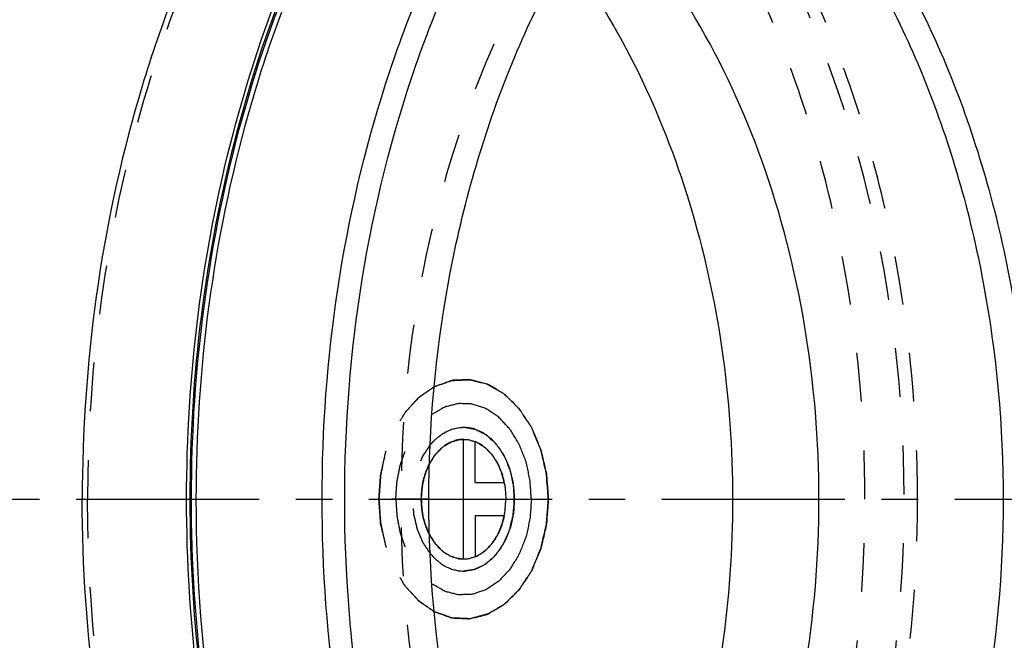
# Model space of a CAD drawing. Header units: millimetres. Extents: x 269 to 731, y 359 to 646.
# Tile 4 of 6: x 496 to 628, y 480 to 563. Entities that reach past the tile are written whole.
import ezdxf

# ---------------------------------------------------------------- set-up
doc = ezdxf.new("R2010")
doc.units = ezdxf.units.MM
doc.header["$LTSCALE"] = 65.185185
doc.linetypes.add('CENTER', pattern=[0.6, 0.375, -0.075, 0.075, -0.075])
doc.linetypes.add('HIDDEN', pattern=[0.2, 0.1, -0.1])
for name, color, linetype in [('ACHSE_S', 7, 'CONTINUOUS'), ('KOERPER', 7, 'CONTINUOUS'), ('KONST.EL_MIT_GEO', 7, 'CONTINUOUS'), ('KURVEN', 7, 'CONTINUOUS')]:
    doc.layers.add(name, color=color, linetype=linetype)

msp = doc.modelspace()

# ---------------------------------------------------------------- linework, layer by layer
at = {"layer": 'ACHSE_S', "color": 2, "linetype": 'CENTER'}
msp.add_line((268.92, 499.1), (731.09, 499.1), dxfattribs=at)
at = {"layer": 'KOERPER', "color": 7, "linetype": 'Continuous'}
for points, knots in [([(603.42, 639.1), (596.92, 639.1), (583.61, 637.21), (564.74, 628.96), (547.5, 615.72), (532.52, 598.09), (520.29, 576.76), (508.05, 544.03), (504.42, 517.13), (504.42, 499.1)], [0, 0, 0, 0, 0.103363, 0.210479, 0.324205, 0.446029, 0.57605, 0.713211, 1, 1, 1, 1]), ([(568.98, 571.93), (576.4, 562.07), (587.65, 538.3), (591.24, 512.46), (591.24, 499.1)], [0, 0, 0, 0, 0.480066, 1, 1, 1, 1]), ([(603.42, 359.1), (596.92, 359.1), (583.61, 360.99), (564.74, 369.24), (547.5, 382.48), (532.52, 400.11), (520.29, 421.44), (508.05, 454.17), (504.42, 481.07), (504.42, 499.1)], [0, 0, 0, 0, 0.103363, 0.210479, 0.324205, 0.446029, 0.57605, 0.713211, 1, 1, 1, 1]), ([(591.24, 499.1), (591.24, 485.74), (587.65, 459.9), (576.4, 436.13), (568.98, 426.27)], [0, 0, 0, 0, 0.519934, 1, 1, 1, 1])]:
    msp.add_open_spline(points, degree=3, knots=knots, dxfattribs=at)
at = {"layer": 'KOERPER', "color": 8, "linetype": 'HIDDEN'}
for points, knots in [([(702.41, 499.1), (702.41, 517.13), (698.78, 544.03), (686.54, 576.76), (674.32, 598.09), (659.34, 615.72), (642.1, 628.96), (623.22, 637.21), (609.92, 639.1), (603.42, 639.1)], [0, 0, 0, 0, 0.286789, 0.42395, 0.553971, 0.675795, 0.789521, 0.896637, 1, 1, 1, 1]), ([(603.42, 638.1), (596.96, 638.1), (583.76, 636.23), (565.01, 628.03), (547.9, 614.89), (533.03, 597.38), (520.88, 576.2), (508.73, 543.71), (505.13, 517.01), (505.13, 499.1)], [0, 0, 0, 0, 0.103363, 0.210479, 0.324205, 0.446029, 0.57605, 0.713211, 1, 1, 1, 1]), ([(701.71, 499.1), (701.71, 517.01), (698.1, 543.71), (685.95, 576.2), (673.81, 597.38), (658.94, 614.89), (641.82, 628.03), (623.08, 636.23), (609.87, 638.1), (603.42, 638.1)], [0, 0, 0, 0, 0.286789, 0.42395, 0.553971, 0.675795, 0.789521, 0.896637, 1, 1, 1, 1]), ([(603.42, 360.1), (596.96, 360.1), (583.76, 361.97), (565.01, 370.17), (547.9, 383.31), (533.03, 400.82), (520.88, 422), (508.73, 454.49), (505.13, 481.19), (505.13, 499.1)], [0, 0, 0, 0, 0.103363, 0.210479, 0.324205, 0.446029, 0.57605, 0.713211, 1, 1, 1, 1]), ([(520.53, 374.1), (526.33, 374.1), (538.21, 375.78), (555.06, 383.15), (570.45, 394.98), (583.83, 410.72), (594.75, 429.76), (605.68, 458.98), (608.92, 483), (608.92, 499.1)], [0, 0, 0, 0, 0.103363, 0.210479, 0.324205, 0.446029, 0.57605, 0.713211, 1, 1, 1, 1]), ([(702.41, 499.1), (702.41, 481.07), (698.78, 454.17), (686.54, 421.44), (674.32, 400.11), (659.34, 382.48), (642.1, 369.24), (623.22, 360.99), (609.92, 359.1), (603.42, 359.1)], [0, 0, 0, 0, 0.286789, 0.42395, 0.553971, 0.675795, 0.789521, 0.896637, 1, 1, 1, 1]), ([(701.71, 499.1), (701.71, 481.19), (698.1, 454.49), (685.95, 422), (673.81, 400.82), (658.94, 383.31), (641.82, 370.17), (623.08, 361.97), (609.87, 360.1), (603.42, 360.1)], [0, 0, 0, 0, 0.286789, 0.42395, 0.553971, 0.675795, 0.789521, 0.896637, 1, 1, 1, 1])]:
    msp.add_open_spline(points, degree=3, knots=knots, dxfattribs=at)
at = {"layer": 'KONST.EL_MIT_GEO', "color": 8, "linetype": 'HIDDEN'}
for points, knots in [([(622.68, 638.9), (628.98, 638.42), (641.77, 635.66), (659.68, 626.59), (675.96, 612.97), (690.05, 595.35), (701.51, 574.37), (712.95, 542.53), (716.34, 516.53), (716.34, 499.1)], [0, 0, 0, 0, 0.103352, 0.211068, 0.325544, 0.447903, 0.578045, 0.714855, 1, 1, 1, 1]), ([(486.48, 612.16), (493.41, 619.08), (505.16, 627.96), (522.79, 635.02), (536.18, 637.67), (549.72, 637.68), (563.12, 635.06), (576.11, 629.88), (592.91, 619.48), (611.57, 600.35), (628.16, 570.81), (638.57, 536.27), (640.92, 511.62), (640.92, 499.1)], [0, 0, 0, 0, 0.117436, 0.172811, 0.226763, 0.280217, 0.334161, 0.38952, 0.447053, 0.570161, 0.705137, 0.849861, 1, 1, 1, 1]), ([(544.42, 638.1), (550.88, 638.1), (564.09, 636.23), (582.83, 628.03), (599.94, 614.89), (614.82, 597.38), (626.96, 576.2), (639.11, 543.71), (642.71, 517.01), (642.71, 499.1)], [0, 0, 0, 0, 0.103363, 0.210479, 0.324205, 0.446029, 0.57605, 0.713211, 1, 1, 1, 1]), ([(470.02, 499.1), (470.02, 513.76), (473.83, 542.17), (488.32, 574.22), (505.03, 593.89), (519.04, 604.66), (534.39, 611.37), (545.2, 612.9), (550.49, 612.9)], [0, 0, 0, 0, 0.287048, 0.553568, 0.675502, 0.789331, 0.896544, 1, 1, 1, 1]), ([(627.44, 612.9), (622.15, 612.9), (611.34, 611.37), (596, 604.66), (581.98, 593.89), (565.28, 574.22), (550.79, 542.17), (546.97, 513.76), (546.97, 499.1)], [0, 0, 0, 0, 0.103456, 0.210669, 0.324498, 0.446432, 0.712953, 1, 1, 1, 1]), ([(615.94, 499.1), (615.94, 510.12), (614.42, 526.6), (609.3, 547.71), (602.43, 567.19), (590.76, 588.8), (577.62, 603.04), (570.46, 608.7)], [0, 0, 0, 0, 0.270334, 0.402731, 0.531789, 0.776213, 1, 1, 1, 1]), ([(525.76, 374.1), (530.59, 374.1), (540.41, 375.25), (554.6, 380.34), (567.95, 388.62), (584.6, 403.96), (601.24, 429.92), (612.76, 466.92), (615.51, 507.07), (610.2, 540.35), (601.37, 564.9), (590.32, 586.22), (578.87, 600.05), (570.08, 607.25)], [0, 0, 0, 0, 0.050198, 0.101683, 0.155522, 0.21242, 0.335866, 0.470744, 0.611435, 0.750659, 0.817638, 0.881835, 1, 1, 1, 1]), ([(608.92, 499.1), (608.92, 509.81), (607.47, 525.82), (602.62, 546.36), (596.1, 565.4), (584.99, 586.64), (572.49, 600.84), (565.65, 606.59)], [0, 0, 0, 0, 0.269429, 0.401523, 0.530434, 0.775188, 1, 1, 1, 1]), ([(467.95, 499.1), (467.95, 508.02), (469.43, 525.67), (477.82, 557.98), (490.5, 580.01), (501.64, 591.14)], [0, 0, 0, 0, 0.26759, 0.527736, 1, 1, 1, 1]), ([(501.64, 407.06), (490.5, 418.19), (477.82, 440.22), (469.43, 472.53), (467.95, 490.18), (467.95, 499.1)], [0, 0, 0, 0, 0.472264, 0.73241, 1, 1, 1, 1]), ([(550.49, 385.3), (545.2, 385.3), (534.39, 386.83), (519.04, 393.54), (505.03, 404.31), (488.32, 423.98), (473.83, 456.03), (470.02, 484.44), (470.02, 499.1)], [0, 0, 0, 0, 0.103456, 0.210669, 0.324498, 0.446432, 0.712952, 1, 1, 1, 1]), ([(475.93, 396.6), (482.2, 390.32), (492.86, 382.27), (508.84, 375.87), (520.99, 373.47), (533.26, 373.46), (545.41, 375.84), (557.18, 380.54), (572.42, 389.96), (589.34, 407.3), (604.38, 434.08), (613.82, 465.4), (615.94, 487.75), (615.94, 499.1)], [0, 0, 0, 0, 0.117436, 0.172811, 0.226763, 0.280217, 0.334161, 0.38952, 0.447052, 0.570161, 0.705137, 0.84986, 1, 1, 1, 1]), ([(640.92, 499.1), (640.92, 486.58), (638.57, 461.93), (628.16, 427.39), (611.57, 397.85), (592.91, 378.72), (576.11, 368.32), (563.12, 363.14), (549.72, 360.52), (536.18, 360.53), (522.79, 363.18), (505.16, 370.24), (493.41, 379.12), (486.48, 386.04)], [0, 0, 0, 0, 0.150139, 0.294863, 0.429839, 0.552947, 0.61048, 0.665839, 0.719783, 0.773237, 0.827189, 0.882564, 1, 1, 1, 1]), ([(642.71, 499.1), (642.71, 481.19), (639.11, 454.49), (626.96, 422), (614.82, 400.82), (599.94, 383.31), (582.83, 370.17), (564.09, 361.97), (550.88, 360.1), (544.42, 360.1)], [0, 0, 0, 0, 0.286789, 0.42395, 0.553971, 0.675795, 0.789521, 0.896637, 1, 1, 1, 1]), ([(627.44, 385.3), (622.15, 385.3), (611.34, 386.83), (596, 393.54), (581.98, 404.31), (565.28, 423.98), (550.79, 456.03), (546.97, 484.44), (546.97, 499.1)], [0, 0, 0, 0, 0.103456, 0.210669, 0.324498, 0.446432, 0.712953, 1, 1, 1, 1]), ([(716.34, 499.1), (716.34, 481.07), (712.71, 454.17), (700.47, 421.44), (688.25, 400.11), (673.27, 382.48), (656.03, 369.24), (637.15, 360.99), (623.85, 359.1), (617.35, 359.1)], [0, 0, 0, 0, 0.286789, 0.42395, 0.553971, 0.675795, 0.789521, 0.896637, 1, 1, 1, 1])]:
    msp.add_open_spline(points, degree=3, knots=knots, dxfattribs=at)
at = {"layer": 'KONST.EL_MIT_GEO', "color": 7, "linetype": 'Continuous'}
for points, knots in [([(607.35, 360.47), (601.18, 361.37), (588.76, 364.94), (571.56, 374.91), (556.06, 389.15), (537.86, 413.72), (525.69, 443.96), (519.71, 476.69), (518.46, 502.51), (520.6, 528.22), (527.68, 560.44), (540.87, 589.84), (559.94, 613.18), (575.94, 626.35), (593.5, 635.12), (606.01, 637.8), (612.17, 638.28)], [0, 0, 0, 0, 0.051924, 0.10633, 0.164231, 0.226034, 0.359893, 0.430801, 0.50278, 0.574595, 0.645024, 0.777176, 0.837945, 0.894862, 0.948491, 1, 1, 1, 1]), ([(612.45, 637.79), (606.21, 637.31), (593.54, 634.57), (575.78, 625.56), (559.65, 612.05), (545.69, 594.58), (534.31, 573.78), (522.97, 542.18), (519.6, 516.39), (519.6, 499.1)], [0, 0, 0, 0, 0.103289, 0.210959, 0.3254, 0.447744, 0.577901, 0.714751, 1, 1, 1, 1]), ([(518.35, 499.1), (518.35, 515.48), (522.26, 547.4), (537.04, 584.05), (554.22, 607.9), (568.85, 622), (585.08, 632.25), (596.87, 636.33), (602.77, 637.57)], [0, 0, 0, 0, 0.282434, 0.548152, 0.671355, 0.787154, 0.896149, 1, 1, 1, 1]), ([(603.73, 637.42), (597.82, 636.24), (585.97, 632.26), (569.64, 622.12), (554.93, 608.09), (537.61, 584.27), (522.72, 547.53), (516.75, 499.1), (522.72, 450.68), (537.61, 413.94), (554.92, 390.11), (569.64, 376.08), (585.97, 365.94), (597.81, 361.96), (603.73, 360.78)], [0, 0, 0, 0, 0.051892, 0.106328, 0.164167, 0.225729, 0.358616, 0.500001, 0.641386, 0.774274, 0.835836, 0.893677, 0.948114, 1, 1, 1, 1]), ([(536.44, 499.1), (536.44, 517.78), (540.5, 545.63), (554.22, 578.92), (567.83, 600.03), (584.36, 616.69), (603.21, 628.11), (623.53, 633.6), (637.32, 633.01), (643.91, 631.74)], [0, 0, 0, 0, 0.290166, 0.427878, 0.557321, 0.677618, 0.789517, 0.895604, 1, 1, 1, 1]), ([(539.46, 499.1), (539.46, 518.67), (543.98, 547.83), (559.31, 582.13), (574.4, 603.27), (592.62, 619.19), (613.19, 628.92), (634.98, 631.69), (649.17, 628.77), (655.86, 626.3)], [0, 0, 0, 0, 0.292393, 0.430166, 0.55869, 0.677373, 0.787743, 0.893554, 1, 1, 1, 1]), ([(589.05, 597.04), (594.91, 602.23), (604.76, 608.73), (619.24, 613.49), (630.19, 614.95), (641.18, 614.33), (652, 611.63), (662.44, 606.93), (675.91, 597.92), (690.79, 581.88), (708.81, 548.68), (714.11, 519.02), (714.11, 499.1)], [0, 0, 0, 0, 0.115513, 0.170339, 0.224064, 0.277599, 0.331877, 0.387745, 0.445872, 0.570157, 0.705966, 1, 1, 1, 1]), ([(707.91, 499.1), (707.91, 513.76), (704.09, 542.17), (689.6, 574.22), (672.89, 593.89), (658.88, 604.66), (643.53, 611.37), (632.72, 612.9), (627.44, 612.9)], [0, 0, 0, 0, 0.287047, 0.553568, 0.675502, 0.789331, 0.896544, 1, 1, 1, 1]), ([(550.7, 499.1), (550.7, 508.77), (551.98, 523.24), (556.26, 541.84), (562.03, 559.14), (571.88, 578.53), (582.96, 591.65), (589.05, 597.04)], [0, 0, 0, 0, 0.268636, 0.400446, 0.529228, 0.774264, 1, 1, 1, 1]), ([(590.23, 598.05), (596.65, 592.89), (608.42, 579.97), (618.87, 560.45), (625.01, 542.87), (629.59, 523.86), (630.95, 509.03), (630.95, 499.1)], [0, 0, 0, 0, 0.224068, 0.468587, 0.597606, 0.729916, 1, 1, 1, 1]), ([(588.25, 596.12), (594.43, 590.94), (605.74, 578.14), (615.78, 558.97), (621.68, 541.78), (626.06, 523.23), (627.37, 508.77), (627.37, 499.1)], [0, 0, 0, 0, 0.224754, 0.469491, 0.598412, 0.730516, 1, 1, 1, 1]), ([(602.78, 499.1), (602.78, 506.87), (601.51, 522.25), (594.31, 550.48), (583.46, 569.8), (573.9, 579.72)], [0, 0, 0, 0, 0.266981, 0.526794, 1, 1, 1, 1]), ([(603.71, 360.44), (597.77, 361.6), (585.87, 365.56), (569.47, 375.7), (554.68, 389.75), (537.28, 413.64), (522.31, 450.48), (518.35, 482.61), (518.35, 499.1)], [0, 0, 0, 0, 0.103757, 0.212602, 0.328253, 0.451362, 0.717157, 1, 1, 1, 1]), ([(519.6, 499.1), (519.6, 478.24), (524.47, 447.17), (540.94, 410.71), (557.14, 388.32), (576.68, 371.6), (598.71, 361.56), (621.98, 359.04), (637.05, 362.49), (644.14, 365.28)], [0, 0, 0, 0, 0.292637, 0.430386, 0.558753, 0.677199, 0.787372, 0.893196, 1, 1, 1, 1]), ([(643.91, 366.46), (637.32, 365.19), (623.53, 364.6), (603.21, 370.09), (584.36, 381.51), (567.83, 398.17), (554.22, 419.28), (540.5, 452.57), (536.44, 480.42), (536.44, 499.1)], [0, 0, 0, 0, 0.104396, 0.210483, 0.322382, 0.442679, 0.572122, 0.709834, 1, 1, 1, 1]), ([(655.86, 371.9), (649.17, 369.43), (634.98, 366.51), (613.19, 369.28), (592.62, 379.01), (574.4, 394.93), (559.31, 416.07), (543.98, 450.37), (539.46, 479.53), (539.46, 499.1)], [0, 0, 0, 0, 0.106446, 0.212257, 0.322627, 0.44131, 0.569834, 0.707607, 1, 1, 1, 1]), ([(589.05, 401.16), (582.96, 406.55), (571.88, 419.67), (562.03, 439.06), (556.26, 456.36), (551.98, 474.96), (550.7, 489.43), (550.7, 499.1)], [0, 0, 0, 0, 0.225736, 0.470772, 0.599554, 0.731364, 1, 1, 1, 1]), ([(573.9, 418.48), (583.46, 428.4), (594.31, 447.72), (601.51, 475.95), (602.78, 491.33), (602.78, 499.1)], [0, 0, 0, 0, 0.473206, 0.733019, 1, 1, 1, 1]), ([(627.37, 499.1), (627.37, 489.43), (626.06, 474.97), (621.68, 456.42), (615.78, 439.23), (605.74, 420.06), (594.43, 407.26), (588.25, 402.08)], [0, 0, 0, 0, 0.269484, 0.401588, 0.530509, 0.775246, 1, 1, 1, 1]), ([(714.11, 499.1), (714.11, 479.18), (708.81, 449.52), (690.79, 416.32), (675.91, 400.28), (662.44, 391.27), (652, 386.57), (641.18, 383.87), (630.19, 383.25), (619.24, 384.71), (604.76, 389.47), (594.91, 395.97), (589.05, 401.16)], [0, 0, 0, 0, 0.294034, 0.429843, 0.554128, 0.612255, 0.668123, 0.722401, 0.775936, 0.829661, 0.884487, 1, 1, 1, 1]), ([(630.95, 499.1), (630.95, 489.17), (629.59, 474.34), (625.01, 455.33), (618.87, 437.75), (608.42, 418.23), (596.65, 405.31), (590.23, 400.15)], [0, 0, 0, 0, 0.270084, 0.402394, 0.531413, 0.775932, 1, 1, 1, 1]), ([(707.91, 499.1), (707.91, 484.44), (704.09, 456.03), (689.6, 423.98), (672.89, 404.31), (658.88, 393.54), (643.53, 386.83), (632.72, 385.3), (627.44, 385.3)], [0, 0, 0, 0, 0.287047, 0.553568, 0.675502, 0.789331, 0.896544, 1, 1, 1, 1])]:
    msp.add_open_spline(points, degree=3, knots=knots, dxfattribs=at)
at = {"layer": 'KURVEN', "color": 40, "linetype": 'Continuous'}
for p, q in [((555.33, 491.1), (555.33, 507.1)), ((556.89, 501.3), (556.89, 506.79)), ((560.77, 501.3), (556.89, 501.3)), ((550.7, 499.1), (560.99, 499.1)), ((560.77, 496.9), (556.89, 496.9)), ((556.89, 496.9), (556.89, 491.41))]:
    msp.add_line(p, q, dxfattribs=at)
at = {"layer": 'KURVEN', "color": 8, "linetype": 'HIDDEN'}
msp.add_line((550.7, 499.1), (545.73, 499.1), dxfattribs=at)
for points, knots in [([(544.02, 499.1), (544.05, 499.5), (544.11, 500.31), (544.18, 501.31), (544.23, 502.02), (544.27, 502.42), (544.41, 502.99), (544.59, 503.86), (544.79, 504.72), (544.91, 505.31), (545.04, 505.67), (545.28, 506.29), (545.56, 506.99), (545.8, 507.61), (545.94, 507.96), (546.03, 508.24), (546.19, 508.46), (546.37, 508.77), (546.7, 509.31), (547.07, 509.92), (547.39, 510.46), (547.58, 510.76), (547.82, 510.99), (548.1, 511.31), (548.44, 511.68), (548.77, 512.05), (549.06, 512.35), (549.28, 512.62), (549.53, 512.81), (549.99, 513.12), (550.64, 513.57), (551.16, 513.93), (551.42, 514.11)], [0, 0, 0, 0, 0.0625, 0.125, 0.15625, 0.171875, 0.1875, 0.25, 0.3125, 0.328125, 0.34375, 0.375, 0.4375, 0.46875, 0.484375, 0.5, 0.515625, 0.53125, 0.5625, 0.625, 0.65625, 0.671875, 0.6875, 0.71875, 0.75, 0.78125, 0.8125, 0.828125, 0.84375, 0.875, 0.9375, 1, 1, 1, 1]), ([(551.42, 514.11), (551.17, 513.94), (550.65, 513.58), (550.01, 513.13), (549.56, 512.83), (549.31, 512.64), (549.09, 512.38), (548.8, 512.08), (548.46, 511.71), (548.12, 511.34), (547.84, 511.02), (547.61, 510.79), (547.41, 510.5), (547.09, 509.95), (546.72, 509.34), (546.39, 508.81), (546.21, 508.5), (546.05, 508.28), (545.96, 508), (545.82, 507.66), (545.58, 507.04), (545.3, 506.33), (545.05, 505.72), (544.92, 505.36), (544.81, 504.77), (544.6, 503.91), (544.42, 503.04), (544.27, 502.46), (544.23, 502.06), (544.19, 501.34), (544.11, 500.33), (544.05, 499.51), (544.02, 499.1)], [0, 0, 0, 0, 0.0625, 0.125, 0.15625, 0.171875, 0.1875, 0.21875, 0.25, 0.28125, 0.3125, 0.328125, 0.34375, 0.375, 0.4375, 0.46875, 0.484375, 0.5, 0.515625, 0.53125, 0.5625, 0.625, 0.65625, 0.671875, 0.6875, 0.75, 0.8125, 0.828125, 0.84375, 0.875, 0.9375, 1, 1, 1, 1]), ([(546.28, 499.1), (546.3, 499.38), (546.33, 499.95), (546.39, 500.66), (546.41, 501.23), (546.5, 501.79), (546.65, 502.48), (546.77, 503.19), (546.9, 503.74), (547.09, 504.25), (547.26, 504.78), (547.45, 505.3), (547.56, 505.7), (547.76, 506.04), (548, 506.51), (548.25, 506.97), (548.48, 507.46), (548.76, 507.87), (549.14, 508.36), (549.51, 508.87), (549.82, 509.25), (550.17, 509.55), (550.59, 509.95), (550.94, 510.26), (551.11, 510.42)], [0, 0, 0, 0, 0.0625, 0.125, 0.15625, 0.1875, 0.25, 0.3125, 0.34375, 0.375, 0.4375, 0.46875, 0.5, 0.53125, 0.5625, 0.625, 0.65625, 0.6875, 0.75, 0.8125, 0.84375, 0.875, 0.9375, 1, 1, 1, 1]), ([(550.88, 491.85), (550.72, 492.1), (550.47, 492.48), (550.18, 492.91), (550.02, 493.16), (549.89, 493.34), (549.81, 493.57), (549.68, 493.86), (549.53, 494.23), (549.38, 494.59), (549.26, 494.88), (549.15, 495.1), (549.11, 495.35), (549.03, 495.67), (548.93, 496.07), (548.82, 496.56), (548.68, 497.03), (548.67, 497.55), (548.62, 498.07), (548.59, 498.58), (548.52, 499.1), (548.59, 499.6), (548.62, 500.11), (548.67, 500.62), (548.68, 501.13), (548.82, 501.61), (548.92, 502.1), (549.02, 502.5), (549.1, 502.82), (549.14, 503.07), (549.25, 503.28), (549.36, 503.58), (549.52, 503.94), (549.67, 504.31), (549.79, 504.6), (549.87, 504.83), (550.01, 505.01), (550.17, 505.27), (550.47, 505.71), (550.71, 506.09), (550.88, 506.35)], [0, 0, 0, 0, 0.0625, 0.09375, 0.109375, 0.125, 0.140625, 0.15625, 0.1875, 0.21875, 0.234375, 0.25, 0.265625, 0.28125, 0.3125, 0.34375, 0.375, 0.40625, 0.4375, 0.46875, 0.5, 0.53125, 0.5625, 0.59375, 0.625, 0.65625, 0.6875, 0.71875, 0.734375, 0.75, 0.765625, 0.78125, 0.8125, 0.84375, 0.859375, 0.875, 0.890625, 0.90625, 0.9375, 1, 1, 1, 1]), ([(550.79, 503.87), (550.71, 503.7), (550.55, 503.37), (550.26, 502.65), (550.01, 501.87), (549.86, 501.1), (549.73, 500.28), (549.7, 499.65), (549.68, 499.23)], [0, 0, 0, 0, 0.125, 0.25, 0.5, 0.625, 0.75, 1, 1, 1, 1]), ([(551.42, 484.09), (551.17, 484.26), (550.65, 484.62), (550.01, 485.07), (549.56, 485.37), (549.31, 485.56), (549.09, 485.82), (548.8, 486.12), (548.46, 486.49), (548.12, 486.86), (547.84, 487.18), (547.61, 487.41), (547.41, 487.7), (547.09, 488.25), (546.72, 488.86), (546.39, 489.39), (546.21, 489.7), (546.05, 489.92), (545.96, 490.2), (545.82, 490.54), (545.58, 491.16), (545.3, 491.87), (545.05, 492.48), (544.92, 492.84), (544.81, 493.43), (544.6, 494.29), (544.42, 495.16), (544.27, 495.74), (544.23, 496.14), (544.19, 496.86), (544.11, 497.87), (544.05, 498.69), (544.02, 499.1)], [0, 0, 0, 0, 0.0625, 0.125, 0.15625, 0.171875, 0.1875, 0.21875, 0.25, 0.28125, 0.3125, 0.328125, 0.34375, 0.375, 0.4375, 0.46875, 0.484375, 0.5, 0.515625, 0.53125, 0.5625, 0.625, 0.65625, 0.671875, 0.6875, 0.75, 0.8125, 0.828125, 0.84375, 0.875, 0.9375, 1, 1, 1, 1]), ([(544.02, 499.1), (544.05, 498.7), (544.11, 497.89), (544.18, 496.89), (544.23, 496.18), (544.27, 495.78), (544.41, 495.21), (544.59, 494.34), (544.79, 493.48), (544.91, 492.89), (545.04, 492.53), (545.28, 491.91), (545.56, 491.21), (545.8, 490.59), (545.94, 490.24), (546.03, 489.96), (546.19, 489.74), (546.37, 489.43), (546.7, 488.89), (547.07, 488.28), (547.39, 487.74), (547.58, 487.44), (547.82, 487.21), (548.1, 486.89), (548.44, 486.52), (548.77, 486.15), (549.06, 485.85), (549.28, 485.58), (549.53, 485.39), (549.99, 485.08), (550.64, 484.63), (551.16, 484.27), (551.42, 484.09)], [0, 0, 0, 0, 0.0625, 0.125, 0.15625, 0.171875, 0.1875, 0.25, 0.3125, 0.328125, 0.34375, 0.375, 0.4375, 0.46875, 0.484375, 0.5, 0.515625, 0.53125, 0.5625, 0.625, 0.65625, 0.671875, 0.6875, 0.71875, 0.75, 0.78125, 0.8125, 0.828125, 0.84375, 0.875, 0.9375, 1, 1, 1, 1]), ([(546.28, 499.1), (546.3, 498.82), (546.33, 498.25), (546.39, 497.54), (546.41, 496.97), (546.5, 496.41), (546.65, 495.72), (546.77, 495.01), (546.9, 494.46), (547.09, 493.95), (547.26, 493.42), (547.45, 492.9), (547.56, 492.5), (547.76, 492.16), (548, 491.69), (548.25, 491.23), (548.48, 490.74), (548.76, 490.33), (549.14, 489.84), (549.51, 489.33), (549.82, 488.95), (550.17, 488.65), (550.59, 488.25), (550.94, 487.94), (551.11, 487.78)], [0, 0, 0, 0, 0.0625, 0.125, 0.15625, 0.1875, 0.25, 0.3125, 0.34375, 0.375, 0.4375, 0.46875, 0.5, 0.53125, 0.5625, 0.625, 0.65625, 0.6875, 0.75, 0.8125, 0.84375, 0.875, 0.9375, 1, 1, 1, 1]), ([(550.79, 494.33), (550.71, 494.5), (550.55, 494.83), (550.26, 495.55), (550.01, 496.33), (549.86, 497.1), (549.73, 497.92), (549.7, 498.55), (549.68, 498.97)], [0, 0, 0, 0, 0.125, 0.25, 0.5, 0.625, 0.75, 1, 1, 1, 1])]:
    msp.add_open_spline(points, degree=3, knots=knots, dxfattribs=at)
at = {"layer": 'KURVEN', "color": 40, "linetype": 'Continuous'}
for points, knots in [([(551.42, 514.11), (551.86, 514.27), (552.52, 514.5), (553.23, 514.76), (553.55, 514.87), (553.77, 514.96), (554.06, 514.95), (554.39, 514.98), (554.84, 514.99), (555.29, 515.02), (555.74, 515.03), (556.08, 515.07), (556.42, 514.99), (556.86, 514.88), (557.42, 514.74), (557.97, 514.59), (558.36, 514.5), (558.58, 514.43), (558.78, 514.29), (559.04, 514.15), (559.46, 513.9), (559.88, 513.66), (560.29, 513.41), (560.72, 513.19), (561.18, 512.72), (561.75, 512.17), (562.31, 511.61), (562.79, 511.16), (563.08, 510.67), (563.39, 510.21), (563.7, 509.74), (564.01, 509.27), (564.2, 508.98), (564.36, 508.75), (564.48, 508.49), (564.68, 508), (564.97, 507.32), (565.25, 506.63), (565.48, 506.09), (565.66, 505.67), (565.75, 505.21), (565.9, 504.61), (566.07, 503.85), (566.25, 503.09), (566.4, 502.5), (566.43, 501.84), (566.53, 500.72), (566.6, 499.75), (566.65, 499.1)], [0, 0, 0, 0, 0.0625, 0.09375, 0.101562, 0.109375, 0.125, 0.140625, 0.15625, 0.1875, 0.203125, 0.21875, 0.234375, 0.25, 0.28125, 0.3125, 0.328125, 0.335938, 0.34375, 0.359375, 0.375, 0.40625, 0.421875, 0.4375, 0.46875, 0.5, 0.53125, 0.5625, 0.578125, 0.59375, 0.625, 0.640625, 0.65625, 0.664062, 0.671875, 0.6875, 0.71875, 0.75, 0.765625, 0.78125, 0.796875, 0.8125, 0.84375, 0.875, 0.890625, 0.90625, 0.9375, 1, 1, 1, 1]), ([(566.65, 499.1), (566.6, 499.73), (566.54, 500.69), (566.43, 501.79), (566.41, 502.43), (566.26, 503.03), (566.09, 503.79), (565.91, 504.55), (565.76, 505.15), (565.67, 505.62), (565.5, 506.03), (565.27, 506.58), (564.99, 507.27), (564.7, 507.95), (564.51, 508.44), (564.38, 508.7), (564.22, 508.93), (564.04, 509.23), (563.73, 509.69), (563.42, 510.16), (563.12, 510.63), (562.82, 511.11), (562.35, 511.57), (561.79, 512.13), (561.22, 512.68), (560.76, 513.16), (560.33, 513.38), (559.92, 513.64), (559.5, 513.88), (559.09, 514.13), (558.83, 514.27), (558.62, 514.41), (558.4, 514.48), (558.01, 514.58), (557.46, 514.72), (556.9, 514.87), (556.46, 514.99), (556.13, 515.07), (555.79, 515.03), (555.34, 515.02), (554.89, 515), (554.44, 514.98), (554.1, 514.96), (553.82, 514.97), (553.59, 514.88), (553.26, 514.76), (552.54, 514.5), (551.87, 514.27), (551.42, 514.11)], [0, 0, 0, 0, 0.0625, 0.09375, 0.109375, 0.125, 0.15625, 0.1875, 0.203125, 0.21875, 0.234375, 0.25, 0.28125, 0.3125, 0.328125, 0.335938, 0.34375, 0.359375, 0.375, 0.40625, 0.421875, 0.4375, 0.46875, 0.5, 0.53125, 0.5625, 0.578125, 0.59375, 0.625, 0.640625, 0.65625, 0.664062, 0.671875, 0.6875, 0.71875, 0.75, 0.765625, 0.78125, 0.796875, 0.8125, 0.84375, 0.859375, 0.875, 0.890625, 0.898438, 0.90625, 0.9375, 1, 1, 1, 1]), ([(564.38, 499.1), (564.35, 499.64), (564.3, 500.31), (564.24, 501.11), (564.21, 501.65), (564.06, 502.3), (563.89, 503.09), (563.74, 503.74), (563.62, 504.26), (563.42, 504.73), (563.19, 505.33), (562.94, 505.92), (562.77, 506.42), (562.51, 506.83), (562.2, 507.35), (561.81, 507.96), (561.5, 508.49), (561.18, 508.81), (560.87, 509.14), (560.56, 509.47), (560.25, 509.8), (560.03, 510.07), (559.76, 510.22), (559.41, 510.46), (559.06, 510.69), (558.71, 510.92), (558.36, 511.18), (557.89, 511.32), (557.32, 511.52), (556.85, 511.68), (556.47, 511.81), (556.08, 511.8), (555.6, 511.83), (555.12, 511.84), (554.73, 511.88), (554.44, 511.81), (554.16, 511.74), (553.77, 511.64), (553.3, 511.52), (552.82, 511.41), (552.46, 511.19), (551.92, 510.88), (551.47, 510.62), (551.11, 510.42)], [0, 0, 0, 0, 0.0625, 0.078125, 0.09375, 0.125, 0.15625, 0.1875, 0.203125, 0.21875, 0.25, 0.28125, 0.296875, 0.3125, 0.34375, 0.375, 0.40625, 0.421875, 0.4375, 0.46875, 0.484375, 0.5, 0.515625, 0.53125, 0.5625, 0.578125, 0.59375, 0.625, 0.65625, 0.6875, 0.703125, 0.71875, 0.75, 0.78125, 0.796875, 0.8125, 0.828125, 0.84375, 0.875, 0.90625, 0.921875, 0.9375, 1, 1, 1, 1]), ([(550.88, 506.35), (551.04, 506.52), (551.28, 506.78), (551.6, 507.12), (551.88, 507.34), (552.14, 507.57), (552.42, 507.76), (552.71, 507.93), (552.99, 508.12), (553.29, 508.23), (553.59, 508.37), (553.88, 508.48), (554.19, 508.54), (554.5, 508.63), (554.92, 508.67), (555.23, 508.69), (555.44, 508.7)], [0, 0, 0, 0, 0.125, 0.1875, 0.25, 0.3125, 0.375, 0.4375, 0.5, 0.5625, 0.625, 0.6875, 0.75, 0.8125, 0.875, 1, 1, 1, 1]), ([(562.12, 499.1), (562.1, 499.41), (562.07, 499.88), (562.02, 500.5), (562.01, 500.97), (561.89, 501.41), (561.8, 501.86), (561.7, 502.31), (561.63, 502.77), (561.45, 503.17), (561.3, 503.59), (561.14, 504), (561, 504.43), (560.77, 504.78), (560.56, 505.15), (560.38, 505.46), (560.24, 505.7), (560.14, 505.9), (560, 506.03), (559.84, 506.24), (559.62, 506.48), (559.41, 506.73), (559.24, 506.93), (559.12, 507.09), (558.96, 507.19), (558.77, 507.34), (558.53, 507.52), (558.28, 507.71), (558.09, 507.85), (557.95, 507.97), (557.78, 508.03), (557.57, 508.12), (557.31, 508.24), (557.05, 508.35), (556.83, 508.44), (556.68, 508.52), (556.51, 508.53), (556.28, 508.57), (555.89, 508.62), (555.56, 508.67), (555.33, 508.7)], [0, 0, 0, 0, 0.0625, 0.09375, 0.125, 0.15625, 0.1875, 0.21875, 0.25, 0.28125, 0.3125, 0.34375, 0.375, 0.40625, 0.4375, 0.46875, 0.484375, 0.5, 0.515625, 0.53125, 0.5625, 0.59375, 0.609375, 0.625, 0.640625, 0.65625, 0.6875, 0.71875, 0.734375, 0.75, 0.765625, 0.78125, 0.8125, 0.84375, 0.859375, 0.875, 0.890625, 0.90625, 0.9375, 1, 1, 1, 1]), ([(555.44, 508.7), (555.66, 508.66), (555.98, 508.6), (556.41, 508.53), (556.68, 508.47), (556.9, 508.45), (557.1, 508.34), (557.47, 508.16), (557.83, 507.97), (558.14, 507.81), (558.35, 507.71), (558.67, 507.4), (559.12, 506.99), (559.59, 506.61), (559.89, 506.14), (560.13, 505.81), (560.36, 505.47), (560.69, 505.05), (560.96, 504.36), (561.25, 503.7), (561.49, 503.18), (561.61, 502.59), (561.76, 502.01), (561.89, 501.5), (561.96, 501.21), (561.97, 500.89), (562.01, 500.51), (562.06, 499.88), (562.1, 499.41), (562.12, 499.1)], [0, 0, 0, 0, 0.0625, 0.09375, 0.125, 0.140625, 0.15625, 0.1875, 0.25, 0.265625, 0.28125, 0.3125, 0.375, 0.4375, 0.46875, 0.5, 0.53125, 0.5625, 0.625, 0.6875, 0.71875, 0.75, 0.8125, 0.84375, 0.859375, 0.875, 0.90625, 0.9375, 1, 1, 1, 1]), ([(555.33, 507.1), (555.12, 507.08), (554.79, 507.05), (554.36, 506.98), (554.04, 506.86), (553.71, 506.76), (553.4, 506.61), (553.1, 506.42), (552.8, 506.27), (552.52, 506), (552.23, 505.77), (551.95, 505.52), (551.71, 505.21), (551.45, 504.93), (551.15, 504.47), (550.94, 504.1), (550.79, 503.87)], [0, 0, 0, 0, 0.125, 0.1875, 0.25, 0.3125, 0.375, 0.4375, 0.5, 0.5625, 0.625, 0.6875, 0.75, 0.8125, 0.875, 1, 1, 1, 1]), ([(550.79, 503.87), (550.89, 504.02), (551.09, 504.32), (551.33, 504.7), (551.52, 505.01), (551.75, 505.27), (552.06, 505.56), (552.36, 505.88), (552.6, 506.11), (552.88, 506.26), (553.15, 506.44), (553.42, 506.59), (553.62, 506.74), (553.84, 506.78), (554.13, 506.88), (554.42, 506.95), (554.71, 507.05), (555, 507.07), (555.36, 507.05), (555.73, 507.06), (556.02, 507.04), (556.3, 506.94), (556.59, 506.86), (556.88, 506.76), (557.1, 506.72), (557.3, 506.57), (557.57, 506.4), (557.84, 506.22), (558.11, 506.07), (558.36, 505.84), (558.65, 505.52), (558.96, 505.22), (559.19, 504.96), (559.37, 504.64), (559.57, 504.34), (559.76, 504.03), (559.92, 503.82), (560.02, 503.53), (560.17, 503.17), (560.31, 502.81), (560.47, 502.45), (560.57, 502.06), (560.68, 501.56), (560.8, 501.06), (560.88, 500.66), (560.91, 500.03), (560.96, 499.52), (560.99, 499.1)], [0, 0, 0, 0, 0.03125, 0.0625, 0.078125, 0.09375, 0.125, 0.15625, 0.171875, 0.1875, 0.21875, 0.234375, 0.25, 0.265625, 0.28125, 0.3125, 0.328125, 0.34375, 0.375, 0.40625, 0.421875, 0.4375, 0.46875, 0.484375, 0.5, 0.515625, 0.53125, 0.5625, 0.578125, 0.59375, 0.625, 0.65625, 0.671875, 0.6875, 0.71875, 0.734375, 0.75, 0.765625, 0.78125, 0.8125, 0.828125, 0.84375, 0.875, 0.90625, 0.921875, 0.9375, 1, 1, 1, 1]), ([(560.77, 501.3), (560.69, 501.61), (560.57, 502.09), (560.39, 502.7), (560.19, 503.13), (560.03, 503.57), (559.81, 503.97), (559.57, 504.36), (559.35, 504.77), (559.06, 505.07), (558.8, 505.41), (558.52, 505.71), (558.2, 505.95), (557.95, 506.18), (557.75, 506.34), (557.4, 506.51), (557.12, 506.67), (556.89, 506.79)], [0, 0, 0, 0, 0.125, 0.1875, 0.25, 0.3125, 0.375, 0.4375, 0.5, 0.5625, 0.625, 0.6875, 0.75, 0.8125, 0.84375, 0.875, 1, 1, 1, 1]), ([(550.79, 494.33), (550.89, 494.18), (551.09, 493.88), (551.33, 493.5), (551.52, 493.19), (551.75, 492.93), (552.06, 492.64), (552.36, 492.32), (552.6, 492.09), (552.88, 491.94), (553.15, 491.76), (553.42, 491.61), (553.62, 491.46), (553.84, 491.42), (554.13, 491.32), (554.42, 491.25), (554.71, 491.15), (555, 491.13), (555.36, 491.15), (555.73, 491.14), (556.02, 491.16), (556.3, 491.26), (556.59, 491.34), (556.88, 491.44), (557.1, 491.48), (557.3, 491.63), (557.57, 491.8), (557.84, 491.98), (558.11, 492.13), (558.36, 492.36), (558.65, 492.68), (558.96, 492.98), (559.19, 493.24), (559.37, 493.56), (559.57, 493.86), (559.76, 494.17), (559.92, 494.38), (560.02, 494.67), (560.17, 495.03), (560.31, 495.39), (560.47, 495.75), (560.57, 496.14), (560.68, 496.64), (560.8, 497.14), (560.88, 497.54), (560.91, 498.17), (560.96, 498.68), (560.99, 499.1)], [0, 0, 0, 0, 0.03125, 0.0625, 0.078125, 0.09375, 0.125, 0.15625, 0.171875, 0.1875, 0.21875, 0.234375, 0.25, 0.265625, 0.28125, 0.3125, 0.328125, 0.34375, 0.375, 0.40625, 0.421875, 0.4375, 0.46875, 0.484375, 0.5, 0.515625, 0.53125, 0.5625, 0.578125, 0.59375, 0.625, 0.65625, 0.671875, 0.6875, 0.71875, 0.734375, 0.75, 0.765625, 0.78125, 0.8125, 0.828125, 0.84375, 0.875, 0.90625, 0.921875, 0.9375, 1, 1, 1, 1]), ([(564.38, 499.1), (564.35, 498.56), (564.3, 497.89), (564.24, 497.09), (564.21, 496.55), (564.06, 495.9), (563.89, 495.11), (563.74, 494.46), (563.62, 493.94), (563.42, 493.47), (563.19, 492.87), (562.94, 492.28), (562.77, 491.78), (562.51, 491.37), (562.2, 490.85), (561.81, 490.24), (561.5, 489.71), (561.18, 489.39), (560.87, 489.06), (560.56, 488.73), (560.25, 488.4), (560.03, 488.13), (559.76, 487.98), (559.41, 487.74), (559.06, 487.51), (558.71, 487.28), (558.36, 487.02), (557.89, 486.88), (557.32, 486.68), (556.85, 486.52), (556.47, 486.39), (556.08, 486.4), (555.6, 486.37), (555.12, 486.36), (554.73, 486.32), (554.44, 486.39), (554.16, 486.46), (553.77, 486.56), (553.3, 486.68), (552.82, 486.79), (552.46, 487.01), (551.92, 487.32), (551.47, 487.58), (551.11, 487.78)], [0, 0, 0, 0, 0.0625, 0.078125, 0.09375, 0.125, 0.15625, 0.1875, 0.203125, 0.21875, 0.25, 0.28125, 0.296875, 0.3125, 0.34375, 0.375, 0.40625, 0.421875, 0.4375, 0.46875, 0.484375, 0.5, 0.515625, 0.53125, 0.5625, 0.578125, 0.59375, 0.625, 0.65625, 0.6875, 0.703125, 0.71875, 0.75, 0.78125, 0.796875, 0.8125, 0.828125, 0.84375, 0.875, 0.90625, 0.921875, 0.9375, 1, 1, 1, 1]), ([(566.65, 499.1), (566.6, 498.47), (566.54, 497.51), (566.43, 496.41), (566.41, 495.77), (566.26, 495.17), (566.09, 494.41), (565.91, 493.65), (565.76, 493.05), (565.67, 492.58), (565.5, 492.17), (565.27, 491.62), (564.99, 490.93), (564.7, 490.25), (564.51, 489.76), (564.38, 489.5), (564.22, 489.27), (564.04, 488.97), (563.73, 488.51), (563.42, 488.04), (563.12, 487.57), (562.82, 487.09), (562.35, 486.63), (561.79, 486.07), (561.22, 485.52), (560.76, 485.04), (560.33, 484.82), (559.92, 484.56), (559.5, 484.32), (559.09, 484.07), (558.83, 483.93), (558.62, 483.79), (558.4, 483.72), (558.01, 483.62), (557.46, 483.48), (556.9, 483.33), (556.46, 483.21), (556.13, 483.13), (555.79, 483.17), (555.34, 483.18), (554.89, 483.2), (554.44, 483.22), (554.1, 483.24), (553.82, 483.23), (553.59, 483.32), (553.26, 483.44), (552.54, 483.7), (551.87, 483.93), (551.42, 484.09)], [0, 0, 0, 0, 0.0625, 0.09375, 0.109375, 0.125, 0.15625, 0.1875, 0.203125, 0.21875, 0.234375, 0.25, 0.28125, 0.3125, 0.328125, 0.335938, 0.34375, 0.359375, 0.375, 0.40625, 0.421875, 0.4375, 0.46875, 0.5, 0.53125, 0.5625, 0.578125, 0.59375, 0.625, 0.640625, 0.65625, 0.664062, 0.671875, 0.6875, 0.71875, 0.75, 0.765625, 0.78125, 0.796875, 0.8125, 0.84375, 0.859375, 0.875, 0.890625, 0.898438, 0.90625, 0.9375, 1, 1, 1, 1]), ([(551.42, 484.09), (551.86, 483.93), (552.52, 483.7), (553.23, 483.44), (553.55, 483.33), (553.77, 483.24), (554.06, 483.25), (554.39, 483.22), (554.84, 483.21), (555.29, 483.18), (555.74, 483.17), (556.08, 483.13), (556.42, 483.21), (556.86, 483.32), (557.42, 483.46), (557.97, 483.61), (558.36, 483.7), (558.58, 483.77), (558.78, 483.91), (559.04, 484.05), (559.46, 484.3), (559.88, 484.54), (560.29, 484.79), (560.72, 485.01), (561.18, 485.48), (561.75, 486.03), (562.31, 486.59), (562.79, 487.04), (563.08, 487.53), (563.39, 487.99), (563.7, 488.46), (564.01, 488.93), (564.2, 489.22), (564.36, 489.45), (564.48, 489.71), (564.68, 490.2), (564.97, 490.88), (565.25, 491.57), (565.48, 492.11), (565.66, 492.53), (565.75, 492.99), (565.9, 493.59), (566.07, 494.35), (566.25, 495.11), (566.4, 495.7), (566.43, 496.36), (566.53, 497.48), (566.6, 498.45), (566.65, 499.1)], [0, 0, 0, 0, 0.0625, 0.09375, 0.101562, 0.109375, 0.125, 0.140625, 0.15625, 0.1875, 0.203125, 0.21875, 0.234375, 0.25, 0.28125, 0.3125, 0.328125, 0.335938, 0.34375, 0.359375, 0.375, 0.40625, 0.421875, 0.4375, 0.46875, 0.5, 0.53125, 0.5625, 0.578125, 0.59375, 0.625, 0.640625, 0.65625, 0.664062, 0.671875, 0.6875, 0.71875, 0.75, 0.765625, 0.78125, 0.796875, 0.8125, 0.84375, 0.875, 0.890625, 0.90625, 0.9375, 1, 1, 1, 1]), ([(562.12, 499.1), (562.1, 498.79), (562.07, 498.32), (562.02, 497.7), (562.01, 497.23), (561.89, 496.79), (561.8, 496.34), (561.7, 495.89), (561.63, 495.43), (561.45, 495.03), (561.3, 494.61), (561.14, 494.2), (561, 493.77), (560.77, 493.42), (560.56, 493.05), (560.38, 492.74), (560.24, 492.5), (560.14, 492.3), (560, 492.17), (559.84, 491.96), (559.62, 491.72), (559.41, 491.47), (559.24, 491.27), (559.12, 491.11), (558.96, 491.01), (558.77, 490.86), (558.53, 490.68), (558.28, 490.49), (558.09, 490.35), (557.95, 490.23), (557.78, 490.17), (557.57, 490.08), (557.31, 489.96), (557.05, 489.85), (556.83, 489.76), (556.68, 489.68), (556.51, 489.67), (556.28, 489.63), (555.89, 489.58), (555.56, 489.53), (555.33, 489.5)], [0, 0, 0, 0, 0.0625, 0.09375, 0.125, 0.15625, 0.1875, 0.21875, 0.25, 0.28125, 0.3125, 0.34375, 0.375, 0.40625, 0.4375, 0.46875, 0.484375, 0.5, 0.515625, 0.53125, 0.5625, 0.59375, 0.609375, 0.625, 0.640625, 0.65625, 0.6875, 0.71875, 0.734375, 0.75, 0.765625, 0.78125, 0.8125, 0.84375, 0.859375, 0.875, 0.890625, 0.90625, 0.9375, 1, 1, 1, 1]), ([(555.44, 489.5), (555.66, 489.54), (555.98, 489.6), (556.41, 489.67), (556.68, 489.73), (556.9, 489.75), (557.1, 489.86), (557.47, 490.04), (557.83, 490.23), (558.14, 490.39), (558.35, 490.49), (558.67, 490.8), (559.12, 491.21), (559.59, 491.59), (559.89, 492.06), (560.13, 492.39), (560.36, 492.73), (560.69, 493.15), (560.96, 493.84), (561.25, 494.5), (561.49, 495.02), (561.61, 495.61), (561.76, 496.19), (561.89, 496.7), (561.96, 496.99), (561.97, 497.31), (562.01, 497.69), (562.06, 498.32), (562.1, 498.79), (562.12, 499.1)], [0, 0, 0, 0, 0.0625, 0.09375, 0.125, 0.140625, 0.15625, 0.1875, 0.25, 0.265625, 0.28125, 0.3125, 0.375, 0.4375, 0.46875, 0.5, 0.53125, 0.5625, 0.625, 0.6875, 0.71875, 0.75, 0.8125, 0.84375, 0.859375, 0.875, 0.90625, 0.9375, 1, 1, 1, 1]), ([(560.77, 496.9), (560.69, 496.59), (560.57, 496.11), (560.39, 495.5), (560.19, 495.07), (560.03, 494.63), (559.81, 494.23), (559.57, 493.84), (559.35, 493.43), (559.06, 493.13), (558.8, 492.79), (558.52, 492.49), (558.2, 492.25), (557.95, 492.02), (557.75, 491.86), (557.4, 491.69), (557.12, 491.53), (556.89, 491.41)], [0, 0, 0, 0, 0.125, 0.1875, 0.25, 0.3125, 0.375, 0.4375, 0.5, 0.5625, 0.625, 0.6875, 0.75, 0.8125, 0.84375, 0.875, 1, 1, 1, 1]), ([(555.33, 491.1), (555.12, 491.12), (554.79, 491.15), (554.36, 491.22), (554.04, 491.34), (553.71, 491.44), (553.4, 491.59), (553.1, 491.78), (552.8, 491.93), (552.52, 492.2), (552.23, 492.43), (551.95, 492.68), (551.71, 492.99), (551.45, 493.27), (551.15, 493.73), (550.94, 494.1), (550.79, 494.33)], [0, 0, 0, 0, 0.125, 0.1875, 0.25, 0.3125, 0.375, 0.4375, 0.5, 0.5625, 0.625, 0.6875, 0.75, 0.8125, 0.875, 1, 1, 1, 1]), ([(550.88, 491.85), (551.04, 491.68), (551.28, 491.42), (551.6, 491.08), (551.88, 490.86), (552.14, 490.63), (552.42, 490.44), (552.71, 490.27), (552.99, 490.08), (553.29, 489.97), (553.59, 489.83), (553.88, 489.72), (554.19, 489.66), (554.5, 489.57), (554.92, 489.53), (555.23, 489.51), (555.44, 489.5)], [0, 0, 0, 0, 0.125, 0.1875, 0.25, 0.3125, 0.375, 0.4375, 0.5, 0.5625, 0.625, 0.6875, 0.75, 0.8125, 0.875, 1, 1, 1, 1])]:
    msp.add_open_spline(points, degree=3, knots=knots, dxfattribs=at)
at = {"layer": 'KURVEN', "color": 8, "linetype": 'HIDDEN'}
for points in [[(549.68, 498.97), (549.7, 499.84), (549.81, 501.58), (550.45, 503.14), (550.79, 503.87)], [(549.68, 499.23), (549.7, 498.36), (549.81, 496.62), (550.45, 495.06), (550.79, 494.33)]]:
    msp.add_open_spline(points, degree=3, dxfattribs=at)

doc.saveas('drawing.dxf')
